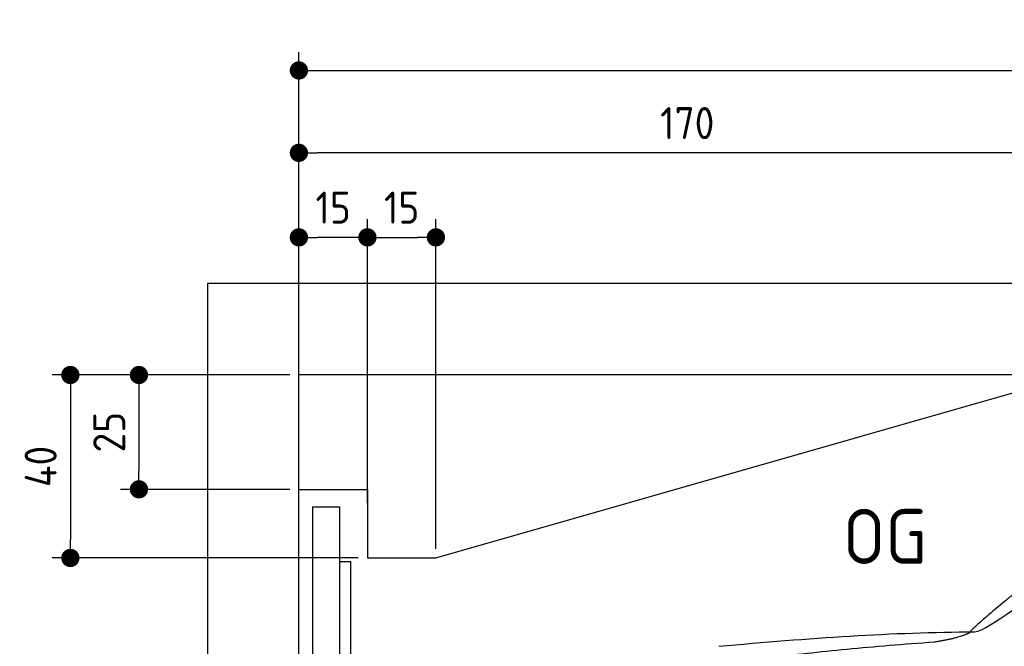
# Model space of a CAD drawing. Header units: millimetres. Extents: x -411 to 6777, y 0 to 6077.
# Tile 3 of 6: x -411 to 1744, y 4707 to 6077. Entities that reach past the tile are written whole.
import ezdxf

# ---------------------------------------------------------------- set-up
doc = ezdxf.new("R2010")
doc.units = ezdxf.units.MM
doc.layers.add('4', color=3, linetype='Continuous')
for name, color, linetype, lineweight in [('car', 10, 'Continuous', 25), ('Freiraum', 7, 'Continuous', 25), ('Gebäude', 7, 'Continuous', 25), ('Ständer hinten', 7, 'Continuous', 25)]:
    doc.layers.add(name, color=color, linetype=linetype, lineweight=lineweight)
doc.styles.get("Standard").update_dxf_attribs({"font": 'ISOCP.SHX'})
doc.dimstyles.new('GEN-ISO', dxfattribs={"dimscale": 20, "dimtxt": 3.5, "dimasz": 2, "dimexe": 2, "dimexo": 1, "dimgap": 1.5, "dimtad": 1, "dimdec": 1, "dimlfac": 0.1, "dimdsep": 46, "dimtxsty": 'STANDARD', "dimblk": 'PUNKT', "dimcen": 2, "dimclrd": 256, "dimclre": 256, "dimclrt": 2, "dimadec": 0, "dimazin": 0, "dimtp": 0.1, "dimtm": 0.1, "dimtfac": 0.71, "dimtdec": 1, "dimtmove": 2, "dimatfit": 3, "dimldrblk": 'PUNKT', "dimfxl": 2, "dimtolj": 1, "dimarcsym": 0})

# ---------------------------------------------------------------- blocks, each defined once
blk = doc.blocks.new('PUNKT')
at = {"layer": '4', "color": 0, "linetype": 'ByBlock'}
blk.add_line((-0.5, 0), (-1, 0), dxfattribs=at)
at = {"layer": '4', "color": 0, "linetype": 'ByBlock', "const_width": 0.5}
blk.add_lwpolyline([(-0.25, 0, 1), (0.25, 0, 1)], format="xyb", close=True, dxfattribs=at)
blk = doc.blocks.new('*D335')
at = {"layer": '4', "lineweight": -2, "transparency": 16777216}
for p, q in [((200, 5270.9), (200, 6005.8)), ((5700, 5470.9), (5700, 6005.8)), ((240, 5965.8), (5660, 5965.8))]:
    blk.add_line(p, q, dxfattribs=at)
at = {"layer": 'Defpoints', "color": 0, "transparency": 16777216}
for p in [(5700, 5965.8), (5700, 5450.9), (200, 5250.9)]:
    blk.add_point(p, dxfattribs=at)
at = {"layer": '4', "lineweight": -2, "transparency": 16777216, "xscale": 40, "yscale": 40, "zscale": 40, "rotation": 180}
blk.add_blockref('PUNKT', (200, 5965.8), dxfattribs=at)
at = {"layer": '4', "lineweight": -2, "transparency": 16777216, "xscale": 40, "yscale": 40, "zscale": 40}
blk.add_blockref('PUNKT', (5700, 5965.8), dxfattribs=at)
at = {"layer": '4', "color": 2, "transparency": 16777216, "insert": (2950, 6030.8), "char_height": 70, "attachment_point": 5}
blk.add_mtext('550', dxfattribs=at)
blk = doc.blocks.new('Car')
at = {"layer": 'car'}
for points, degree in [([(1634.6, 4753.7), (1670.3, 4750.2), (1970.3, 5001.8), (2147.7, 5112.4)], 3), ([(1930.6, 5007.4), (1850, 4946.2), (1748.4, 4861.8), (1620.1, 4755.4), (1626, 4753.6)], 4), ([(1075.7, 4716.9), (1271.8, 4736.7), (1456.9, 4751.4), (1634.6, 4753.7)], 3), ([(1546.9, 4731), (1600, 4739.3), (1625.7, 4752.5)], 2), ([(734.6, 4595.1), (970.4, 4683.8), (1546.9, 4731)], 2)]:
    blk.add_open_spline(points, degree=degree, dxfattribs=at)
blk = doc.blocks.new('_Dot')
at = {"color": 0, "linetype": 'ByBlock', "lineweight": -2}
blk.add_line((-0.5, 0), (-1, 0), dxfattribs=at)
at = {"color": 0, "linetype": 'ByBlock', "const_width": 0.5}
blk.add_lwpolyline([(-0.25, 0, 1), (0.25, 0, 1)], format="xyb", close=True, dxfattribs=at)
blk = doc.blocks.new('*D341')
at = {"layer": '4', "lineweight": -2, "transparency": 16777216}
for p, q in [((200, 5270.9), (200, 5825.7)), ((1899.7, 5320), (1899.7, 5825.7)), ((1859.7, 5785.7), (240, 5785.7))]:
    blk.add_line(p, q, dxfattribs=at)
at = {"layer": 'Defpoints', "color": 0, "transparency": 16777216}
for p in [(200, 5785.7), (1899.7, 5300), (200, 5250.9)]:
    blk.add_point(p, dxfattribs=at)
at = {"layer": '4', "lineweight": -2, "transparency": 16777216, "xscale": 40, "yscale": 40, "zscale": 40, "rotation": 180}
blk.add_blockref('_Dot', (200, 5785.7), dxfattribs=at)
at = {"layer": '4', "lineweight": -2, "transparency": 16777216, "xscale": 40, "yscale": 40, "zscale": 40}
blk.add_blockref('_Dot', (1899.7, 5785.7), dxfattribs=at)
at = {"layer": '4', "color": 2, "transparency": 16777216, "insert": (1049.8, 5850.7), "char_height": 70, "attachment_point": 5}
blk.add_mtext('170', dxfattribs=at)
blk = doc.blocks.new('*D342')
at = {"layer": '4', "lineweight": -2, "transparency": 16777216}
for p, q in [((200, 5270.9), (200, 5640.9)), ((350, 5020.9), (350, 5640.9)), ((310, 5600.9), (240, 5600.9))]:
    blk.add_line(p, q, dxfattribs=at)
at = {"layer": 'Defpoints', "color": 0, "transparency": 16777216}
for p in [(200, 5600.9), (200, 5250.9), (350, 5000.9)]:
    blk.add_point(p, dxfattribs=at)
at = {"layer": '4', "lineweight": -2, "transparency": 16777216, "xscale": 40, "yscale": 40, "zscale": 40, "rotation": 180}
blk.add_blockref('_Dot', (200, 5600.9), dxfattribs=at)
at = {"layer": '4', "lineweight": -2, "transparency": 16777216, "xscale": 40, "yscale": 40, "zscale": 40}
blk.add_blockref('_Dot', (350, 5600.9), dxfattribs=at)
at = {"layer": '4', "color": 2, "transparency": 16777216, "insert": (275, 5665.9), "char_height": 70, "attachment_point": 5}
blk.add_mtext('15', dxfattribs=at)
blk = doc.blocks.new('*D343')
at = {"layer": '4', "lineweight": -2, "transparency": 16777216}
for p, q in [((180, 5300), (-340, 5300)), ((-300, 5260), (-300, 4940)), ((330, 4900), (-340, 4900))]:
    blk.add_line(p, q, dxfattribs=at)
at = {"layer": 'Defpoints', "color": 0, "transparency": 16777216}
for p in [(200, 5300), (-300, 4900), (350, 4900)]:
    blk.add_point(p, dxfattribs=at)
at = {"layer": '4', "lineweight": -2, "transparency": 16777216, "xscale": 40, "yscale": 40, "zscale": 40}
for p, rotation in [((-300, 5300), 90), ((-300, 4900), 270)]:
    blk.add_blockref('_Dot', p, dxfattribs=dict(at, rotation=rotation))
at = {"layer": '4', "color": 2, "transparency": 16777216, "insert": (-365, 5100), "char_height": 70, "attachment_point": 5, "rotation": 90}
blk.add_mtext('40', dxfattribs=at)
blk = doc.blocks.new('*D344')
at = {"layer": '4', "lineweight": -2, "transparency": 16777216}
for p, q in [((180, 5300), (-190, 5300)), ((-150, 5260), (-150, 5090)), ((180, 5050), (-190, 5050))]:
    blk.add_line(p, q, dxfattribs=at)
at = {"layer": 'Defpoints', "color": 0, "transparency": 16777216}
for p in [(200, 5300), (-150, 5050), (200, 5050)]:
    blk.add_point(p, dxfattribs=at)
at = {"layer": '4', "lineweight": -2, "transparency": 16777216, "xscale": 40, "yscale": 40, "zscale": 40}
for p, rotation in [((-150, 5300), 90), ((-150, 5050), 270)]:
    blk.add_blockref('_Dot', p, dxfattribs=dict(at, rotation=rotation))
at = {"layer": '4', "color": 2, "transparency": 16777216, "insert": (-215, 5175), "char_height": 70, "attachment_point": 5, "rotation": 90}
blk.add_mtext('25', dxfattribs=at)
blk = doc.blocks.new('*D345')
at = {"layer": '4', "lineweight": -2, "transparency": 16777216}
for p, q in [((350, 5020), (350, 5640.9)), ((499.8, 4920), (499.8, 5640.9)), ((390, 5600.9), (459.8, 5600.9))]:
    blk.add_line(p, q, dxfattribs=at)
at = {"layer": 'Defpoints', "color": 0, "transparency": 16777216}
for p in [(499.8, 5600.9), (350, 5000), (499.8, 4900)]:
    blk.add_point(p, dxfattribs=at)
at = {"layer": '4', "lineweight": -2, "transparency": 16777216, "xscale": 40, "yscale": 40, "zscale": 40, "rotation": 180}
blk.add_blockref('_Dot', (350, 5600.9), dxfattribs=at)
at = {"layer": '4', "lineweight": -2, "transparency": 16777216, "xscale": 40, "yscale": 40, "zscale": 40}
blk.add_blockref('_Dot', (499.8, 5600.9), dxfattribs=at)
at = {"layer": '4', "color": 2, "transparency": 16777216, "insert": (424.9, 5665.9), "char_height": 70, "attachment_point": 5}
blk.add_mtext('15', dxfattribs=at)
blk = doc.blocks.new('Ständer hinten')
at = {"layer": 'Ständer hinten'}
for p, q in [((229.9, 5012), (229.9, 1998.6)), ((229.9, 5012), (289.9, 5012)), ((289.9, 2000), (289.9, 5012)), ((289.9, 4892), (312.9, 4892)), ((312.9, 4892), (312.9, 4390.7))]:
    blk.add_line(p, q, dxfattribs=at)
blk = doc.blocks.new('Gebäude_330_GT180')
at = {"layer": 'Freiraum'}
blk.add_lwpolyline([(200, 5050), (350, 5050), (350, 4900), (499.8, 4900), (1900, 5300)], dxfattribs=at)
at = {"layer": 'Gebäude'}
for p, q in [((5900, 5500), (0, 5500)), ((0, 5500), (0, 0)), ((5700, 5300), (200, 5300)), ((200, 200), (200, 5300))]:
    blk.add_line(p, q, dxfattribs=at)

msp = doc.modelspace()

# ---------------------------------------------------------------- block references
msp.add_blockref('Gebäude_330_GT180', (0, 0))
at = {"layer": 'car', "rotation": 359.4752422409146}
msp.add_blockref('Car', (0, 0), dxfattribs=at)
at = {"layer": 'Ständer hinten'}
msp.add_blockref('Ständer hinten', (0, 0), dxfattribs=at)

# ---------------------------------------------------------------- texts
msp.add_text('OG', height=120).set_placement((1390.46, 4887))

# ---------------------------------------------------------------- dimensions: what is measured, and where the dimension line sits
at = {"layer": '4'}
for base, p1, p2, override, picture, middle in [((5700, 5965.8), (200, 5250.88), (5700, 5450.88), {"dimtdec": 3, "dimtolj": 0}, '*D335', (2950, 6030.8)), ((200, 5785.7), (1899.68, 5300), (200, 5250.88), {"dimblk1": 'Dot', "dimblk2": 'Dot', "dimsah": 1, "dimtdec": 3, "dimtolj": 0}, '*D341', (1049.84, 5850.7)), ((200, 5600.88), (350, 5000.88), (200, 5250.88), {"dimblk1": 'Dot', "dimblk2": 'Dot', "dimsah": 1, "dimtdec": 3, "dimtolj": 0}, '*D342', (275, 5665.88)), ((499.76, 5600.88), (350, 5000), (499.76, 4900), {"dimblk1": 'Dot', "dimblk2": 'Dot', "dimsah": 1, "dimtdec": 3, "dimtolj": 0}, '*D345', (424.88, 5665.88))]:
    dim = msp.add_linear_dim(base=base, p1=p1, p2=p2, dimstyle='GEN-ISO', override=override, dxfattribs=at)
    dim.commit()
    dim.dimension.update_dxf_attribs({"geometry": picture, "text_midpoint": middle})
for base, p2, picture, middle in [((-300, 4900), (350, 4900), '*D343', (-365, 5100)), ((-150, 5050), (200, 5050), '*D344', (-215.01, 5175))]:
    dim = msp.add_linear_dim(base=base, p1=(200, 5300), p2=p2, angle=90, dimstyle='GEN-ISO', override={"dimblk1": 'Dot', "dimblk2": 'Dot', "dimsah": 1, "dimtdec": 3, "dimtolj": 0}, dxfattribs=at)
    dim.commit()
    dim.dimension.update_dxf_attribs({"geometry": picture, "text_midpoint": middle})

doc.saveas('drawing.dxf')
